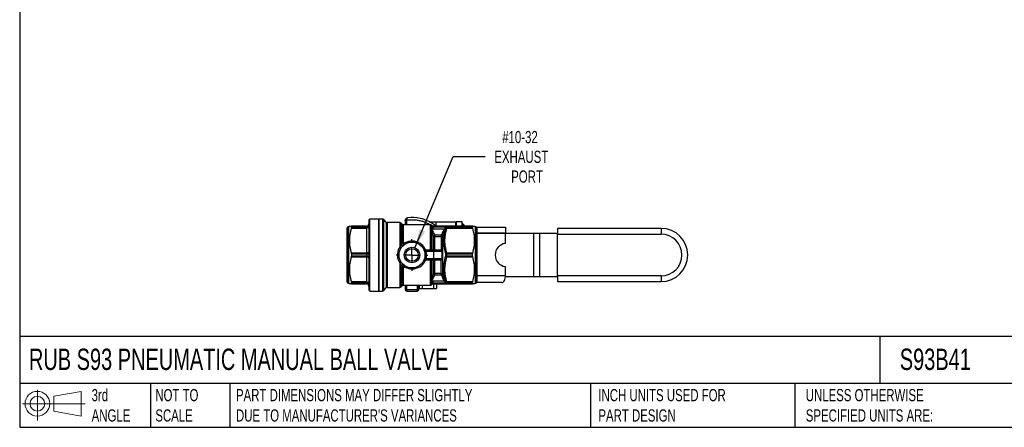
# Model space of a CAD drawing. Header units: inches. Extents: x 0.5 to 21.5, y 0.5 to 16.5.
# Tile 1 of 14: x 0.5 to 14, y 0.5 to 6.1. Entities that reach past the tile are written whole.
import ezdxf

# ---------------------------------------------------------------- set-up
doc = ezdxf.new("R2010")
doc.units = ezdxf.units.IN
doc.header["$LTSCALE"] = 2
doc.header["$MEASUREMENT"] = 0
doc.linetypes.add('SLD-Center', pattern=[0.75, 0.6, -0.05, 0.05, -0.05])
doc.linetypes.add('SLD-Solid', pattern=[0])
doc.layers.add('CENTER', color=40, linetype='SLD-Center')
doc.layers.add('SLD-DEFPOINTS', color=7, linetype='Continuous')
doc.layers.add('DIMENSIONS', color=140, linetype='SLD-Solid', lineweight=25)
doc.layers.add('TEXT', color=140, linetype='SLD-Solid', lineweight=25)
doc.styles.add('SLDTEXTSTYLE0', font='TXT', dxfattribs={"width": 0.7})
doc.dimstyles.new('SLDDIMSTYLE3', dxfattribs={"dimtxt": 0.169922, "dimasz": 0.26, "dimexe": 0, "dimexo": 0.0625, "dimgap": 0.04248, "dimtad": 0, "dimtih": 1, "dimtoh": 1, "dimrnd": 1e-09, "dimzin": 12, "dimdsep": 46, "dimtxsty": 'SLDTEXTSTYLE0', "dimsah": 1, "dimcen": 0, "dimadec": 0, "dimazin": 3, "dimtfac": 1, "dimtofl": 0, "dimtmove": 0, "dimatfit": 3, "dimfxl": 0, "dimfrac": 2, "dimtolj": 1, "dimtzin": 12, "dimarcsym": 0})

# ---------------------------------------------------------------- blocks, each defined once
blk = doc.blocks.new('Block11')
at = {"color": 7, "linetype": 'SLD-Solid', "lineweight": 18}
for p, q in [((0.204, 0.418), (0.204, 0)), ((0.431, 0.328), (0.801, 0.396)), ((0.431, 0.126), (0.431, 0.328)), ((0.801, 0.396), (0.801, 0.058)), ((0, 0.227), (0.856, 0.227)), ((0.431, 0.126), (0.801, 0.058))]:
    blk.add_line(p, q, dxfattribs=at)
for radius in [0.169, 0.101]:
    blk.add_circle((0.204, 0.227), radius, dxfattribs=at)
blk = doc.blocks.new('Block12')
at = {"layer": 'SLD-DEFPOINTS'}
blk.add_blockref('Block11', (0, 0), dxfattribs=at)
blk = doc.blocks.new('_D_8')
at = {"layer": 'DIMENSIONS'}
for p, q in [((5.906, 2.95), (6.429, 4.2)), ((6.429, 4.2), (6.866, 4.2))]:
    blk.add_line(p, q, dxfattribs=at)
blk.add_solid([(5.906, 2.95), (6.043, 3.175), (5.969, 3.206)], dxfattribs=at)
at = {"layer": 'DIMENSIONS', "char_height": 0.1667, "attachment_point": 1, "style": 'SLDTEXTSTYLE0'}
for s, insert in [('#10-32', (7.099, 4.549)), ('EXHAUST', (6.991, 4.279)), ('PORT', (7.222, 4.009))]:
    blk.add_mtext(s, dxfattribs=dict(at, insert=insert))
blk = doc.blocks.new('SW_CENTERMARKSYMBOL_1')
at = {"layer": 'CENTER', "color": 0}
for p, q in [((0, 0.2), (0, 0.218)), ((-0.2, 0), (-0.218, 0)), ((0, 0), (-0.1, 0)), ((0, 0), (0, 0.1)), ((0, 0), (0, -0.1)), ((0, 0), (0.1, 0)), ((0.2, 0), (0.218, 0)), ((0, -0.2), (0, -0.218))]:
    blk.add_line(p, q, dxfattribs=at)

msp = doc.modelspace()

# ---------------------------------------------------------------- linework, layer by layer
for p, q in [((5.003, 3.238), (4.991, 3.238)), ((4.991, 2.47), (4.991, 3.238)), ((5.009, 3.248), (5.003, 3.238)), ((5.003, 2.47), (5.003, 3.238)), ((5.243, 3.248), (5.036, 3.248)), ((5.037, 3.245), (5.037, 3.229)), ((5.037, 3.245), (5.243, 3.245)), ((5.243, 3.248), (5.243, 3.245)), ((5.243, 3.245), (5.243, 3.229)), ((5.275, 3.33), (5.275, 2.854)), ((5.412, 3.346), (5.29, 3.346)), ((5.29, 2.854), (5.29, 3.346)), ((5.462, 3.346), (5.412, 3.346)), ((5.412, 3.346), (5.412, 2.854)), ((5.412, 2.362), (5.412, 3.346)), ((5.462, 3.346), (5.462, 2.362)), ((5.514, 3.304), (5.478, 3.339)), ((5.478, 2.369), (5.478, 3.339)), ((5.514, 3.304), (5.514, 2.404)), ((5.698, 3.297), (5.53, 3.297)), ((5.53, 2.411), (5.53, 3.297)), ((5.698, 3.297), (5.698, 2.959)), ((5.73, 3.274), (5.715, 3.29)), ((5.715, 2.998), (5.715, 3.29)), ((5.73, 3.274), (5.73, 3.01)), ((6.115, 3.267), (5.747, 3.267)), ((5.747, 3.008), (5.747, 3.267)), ((5.771, 3.323), (5.771, 3.267)), ((5.793, 3.267), (5.793, 3.329)), ((6.101, 3.307), (6.191, 3.307)), ((6.115, 3.267), (6.115, 2.922)), ((6.117, 3.246), (6.117, 3.184)), ((6.138, 3.251), (6.136, 3.256)), ((6.136, 3.252), (6.136, 3.256)), ((6.153, 3.245), (6.153, 3.248)), ((6.695, 3.248), (6.153, 3.248)), ((6.153, 3.234), (6.153, 3.245)), ((6.153, 3.245), (6.693, 3.245)), ((6.322, 3.234), (6.153, 3.234)), ((6.153, 3.213), (6.153, 3.234)), ((6.19, 3.248), (6.186, 3.253)), ((6.191, 3.307), (6.191, 3.248)), ((6.191, 3.307), (6.466, 3.307)), ((6.466, 3.248), (6.466, 3.307)), ((6.545, 3.306), (6.467, 3.306)), ((6.467, 3.306), (6.467, 3.248)), ((6.545, 3.306), (6.545, 3.248)), ((6.549, 3.306), (6.545, 3.306)), ((6.59, 3.248), (6.555, 3.284)), ((6.555, 3.284), (6.555, 3.248)), ((6.693, 3.23), (6.693, 3.245)), ((6.727, 3.238), (6.721, 3.248)), ((6.739, 3.238), (6.727, 3.238)), ((6.727, 3.238), (6.727, 2.854)), ((6.739, 3.238), (6.739, 2.854)), ((6.749, 3.233), (7.143, 3.233)), ((7.143, 3.233), (7.143, 3.154)), ((4.979, 2.482), (4.979, 3.226)), ((5.036, 3.222), (5.243, 3.222)), ((5.243, 3.229), (5.037, 3.229)), ((5.243, 3.229), (5.243, 3.222)), ((5.243, 3.222), (5.243, 2.879)), ((6.13, 3.227), (6.13, 3.217)), ((6.136, 2.92), (6.136, 3.164)), ((6.153, 3.213), (6.309, 3.213)), ((6.156, 3.117), (6.156, 2.92)), ((6.177, 3.125), (6.177, 3.108)), ((6.265, 3.125), (6.177, 3.125)), ((6.177, 2.919), (6.177, 3.108)), ((6.177, 3.108), (6.265, 3.108)), ((6.265, 3.108), (6.265, 3.125)), ((6.265, 3.108), (6.265, 2.919)), ((6.285, 2.591), (6.285, 3.117)), ((6.334, 3.23), (6.693, 3.23)), ((6.343, 3.222), (6.695, 3.222)), ((6.751, 3.226), (6.751, 2.854)), ((6.751, 3.154), (7.143, 3.154)), ((7.143, 3.152), (6.751, 3.152)), ((7.143, 3.011), (7.143, 3.152)), ((7.529, 3.149), (7.143, 3.149)), ((7.529, 2.559), (7.529, 3.149)), ((7.607, 3.149), (7.529, 3.149)), ((7.607, 3.149), (7.607, 2.559)), ((7.856, 3.149), (7.607, 3.149)), ((9.272, 3.218), (7.856, 3.218)), ((7.856, 3.218), (7.856, 3.139)), ((7.856, 3.139), (9.272, 3.139)), ((7.856, 2.569), (7.856, 3.139)), ((9.272, 3.218), (9.272, 3.139)), ((5.243, 2.879), (5.036, 2.879)), ((5.036, 2.829), (5.243, 2.829)), ((5.037, 2.87), (5.037, 2.838)), ((5.037, 2.87), (5.243, 2.87)), ((5.243, 2.838), (5.037, 2.838)), ((5.243, 2.879), (5.243, 2.87)), ((5.243, 2.87), (5.243, 2.838)), ((5.243, 2.838), (5.243, 2.829)), ((5.243, 2.829), (5.243, 2.486)), ((5.275, 2.854), (5.275, 2.378)), ((5.29, 2.362), (5.29, 2.854)), ((5.412, 2.854), (5.412, 2.362)), ((6.157, 2.913), (6.048, 2.913)), ((6.115, 2.92), (6.054, 2.92)), ((6.058, 2.906), (6.157, 2.906)), ((6.157, 2.913), (6.157, 2.906)), ((6.258, 2.913), (6.157, 2.913)), ((6.161, 2.906), (6.271, 2.906)), ((6.258, 2.919), (6.177, 2.919)), ((6.343, 2.869), (6.343, 2.88)), ((6.695, 2.88), (6.343, 2.88)), ((6.343, 2.869), (6.693, 2.869)), ((6.693, 2.839), (6.343, 2.839)), ((6.343, 2.839), (6.343, 2.828)), ((6.343, 2.828), (6.695, 2.828)), ((6.693, 2.839), (6.693, 2.869)), ((6.727, 2.854), (6.727, 2.47)), ((6.739, 2.854), (6.739, 2.47)), ((6.751, 2.854), (6.751, 2.482)), ((5.698, 2.749), (5.698, 2.411)), ((5.715, 2.418), (5.715, 2.71)), ((5.73, 2.698), (5.73, 2.434)), ((5.747, 2.441), (5.747, 2.7)), ((6.048, 2.795), (6.157, 2.795)), ((6.054, 2.788), (6.115, 2.788)), ((6.157, 2.802), (6.058, 2.802)), ((6.115, 2.786), (6.115, 2.441)), ((6.136, 2.544), (6.136, 2.788)), ((6.156, 2.788), (6.156, 2.591)), ((6.157, 2.802), (6.157, 2.795)), ((6.157, 2.795), (6.258, 2.795)), ((6.271, 2.802), (6.161, 2.802)), ((6.177, 2.6), (6.177, 2.789)), ((6.177, 2.789), (6.258, 2.789)), ((6.265, 2.6), (6.265, 2.789)), ((7.143, 2.575), (7.143, 2.696)), ((6.265, 2.6), (6.177, 2.6)), ((6.177, 2.6), (6.177, 2.583)), ((6.177, 2.583), (6.265, 2.583)), ((6.265, 2.583), (6.265, 2.6)), ((6.751, 2.575), (7.143, 2.575)), ((7.142, 2.559), (7.529, 2.559)), ((7.529, 2.559), (7.607, 2.559)), ((7.607, 2.559), (7.856, 2.559)), ((9.272, 2.569), (7.856, 2.569)), ((7.856, 2.569), (7.856, 2.49)), ((9.272, 2.569), (9.272, 2.49)), ((4.991, 2.47), (5.003, 2.47)), ((5.003, 2.47), (5.009, 2.46)), ((5.243, 2.486), (5.036, 2.486)), ((5.036, 2.46), (5.243, 2.46)), ((5.037, 2.479), (5.037, 2.463)), ((5.037, 2.479), (5.243, 2.479)), ((5.243, 2.463), (5.037, 2.463)), ((5.243, 2.486), (5.243, 2.479)), ((5.243, 2.479), (5.243, 2.463)), ((5.243, 2.463), (5.243, 2.46)), ((5.715, 2.418), (5.73, 2.434)), ((5.747, 2.441), (6.115, 2.441)), ((5.771, 2.441), (5.771, 2.385)), ((5.794, 2.379), (5.794, 2.441)), ((5.936, 2.441), (5.936, 2.379)), ((5.96, 2.385), (5.96, 2.441)), ((5.964, 2.441), (5.964, 2.397)), ((6.003, 2.441), (6.003, 2.397)), ((6.117, 2.524), (6.117, 2.462)), ((6.13, 2.491), (6.13, 2.481)), ((6.136, 2.452), (6.138, 2.457)), ((6.136, 2.452), (6.136, 2.456)), ((6.309, 2.495), (6.153, 2.495)), ((6.153, 2.474), (6.153, 2.495)), ((6.153, 2.474), (6.322, 2.474)), ((6.153, 2.463), (6.153, 2.474)), ((6.693, 2.463), (6.153, 2.463)), ((6.153, 2.46), (6.153, 2.463)), ((6.153, 2.46), (6.695, 2.46)), ((6.16, 2.46), (6.16, 2.397)), ((6.2, 2.46), (6.2, 2.431)), ((6.2, 2.46), (6.2, 2.397)), ((6.334, 2.478), (6.693, 2.478)), ((6.695, 2.486), (6.343, 2.486)), ((6.693, 2.463), (6.693, 2.478)), ((6.721, 2.46), (6.727, 2.47)), ((6.727, 2.47), (6.739, 2.47)), ((7.093, 2.477), (6.75, 2.477)), ((7.856, 2.49), (9.272, 2.49)), ((5.29, 2.362), (5.412, 2.362)), ((5.412, 2.362), (5.462, 2.362)), ((5.478, 2.369), (5.514, 2.404)), ((5.53, 2.411), (5.698, 2.411)), ((5.936, 2.379), (5.794, 2.379)), ((5.794, 2.379), (5.794, 2.362)), ((5.794, 2.362), (5.936, 2.362)), ((5.936, 2.362), (5.936, 2.379)), ((5.96, 2.397), (5.964, 2.397)), ((5.964, 2.397), (6.003, 2.397)), ((6.003, 2.397), (6.16, 2.397)), ((6.16, 2.397), (6.2, 2.397))]:
    msp.add_line(p, q)
at = {"flags": 128}
for points in [[(5.275, 3.238), (5.274, 3.235), (5.272, 3.232), (5.269, 3.229), (5.265, 3.227), (5.261, 3.225), (5.255, 3.224), (5.249, 3.223), (5.243, 3.222)], [(5.275, 2.895), (5.274, 2.892), (5.272, 2.889), (5.269, 2.886), (5.265, 2.884), (5.261, 2.882), (5.255, 2.88), (5.249, 2.88), (5.243, 2.879)], [(5.275, 2.813), (5.274, 2.816), (5.272, 2.819), (5.269, 2.822), (5.265, 2.824), (5.261, 2.826), (5.255, 2.827), (5.249, 2.828), (5.243, 2.829)], [(6.157, 2.913), (6.158, 2.913), (6.158, 2.913), (6.159, 2.912), (6.16, 2.911), (6.161, 2.91), (6.161, 2.909), (6.161, 2.907), (6.161, 2.906)], [(6.157, 2.795), (6.158, 2.795), (6.158, 2.795), (6.159, 2.796), (6.16, 2.797), (6.161, 2.798), (6.161, 2.799), (6.161, 2.8), (6.161, 2.802)], [(7.093, 2.477), (7.103, 2.478), (7.112, 2.484), (7.121, 2.493), (7.128, 2.505), (7.134, 2.52), (7.139, 2.537), (7.142, 2.556), (7.143, 2.575)], [(5.243, 2.486), (5.249, 2.485), (5.255, 2.484), (5.261, 2.483), (5.265, 2.481), (5.269, 2.479), (5.272, 2.476), (5.274, 2.473), (5.275, 2.47)]]:
    msp.add_lwpolyline(points, dxfattribs=at)
for radius in [0.177, 0.105, 0.0848]:
    msp.add_circle((5.865, 2.854), radius)
for centre, radius, start, end in [((4.991, 3.226), 0.0118, 90, 180), ((5.243, 3.279), 0.0315, 270, 0), ((5.245, 3.275), 0.0298, 266.686, 356.2494), ((5.245, 3.259), 0.0294, 265.6626, 354.8782), ((5.29, 3.33), 0.0157, 90, 180), ((5.462, 3.322), 0.0236, 45, 90), ((5.53, 3.321), 0.0236, 225, 270), ((5.698, 3.273), 0.0236, 45, 90), ((5.747, 3.291), 0.0236, 225, 270), ((6.115, 3.244), 0.0236, 30, 90), ((6.152, 3.222), 0.0229, 87.4418, 166.2269), ((6.152, 3.211), 0.0228, 86.9168, 165.1558), ((6.739, 3.226), 0.0118, 0, 90), ((6.176, 3.135), 0.0263, 222.625, 272.3507), ((6.266, 3.135), 0.0263, 267.6493, 317.375), ((7.06, 3.148), 0.00628, 92.818, 131.5973), ((9.272, 2.854), 0.364, 270, 90), ((9.272, 2.854), 0.285, 270, 90), ((5.746, 3.057), 0.0499, 251.4942, 271.0113), ((7.161, 2.854), 0.159, 96.6254, 263.3746), ((5.251, 3.086), 0.216, 267.918, 276.2683), ((5.251, 2.621), 0.216, 83.7317, 92.082), ((5.746, 2.651), 0.0499, 88.9887, 108.5058), ((6.176, 2.573), 0.0263, 87.6493, 137.375), ((6.266, 2.573), 0.0263, 42.625, 92.3507), ((4.991, 2.482), 0.0118, 180, 270), ((5.245, 2.449), 0.0294, 5.1218, 94.3374), ((5.245, 2.433), 0.0298, 3.7506, 93.314), ((5.243, 2.429), 0.0315, 0, 90), ((5.747, 2.417), 0.0236, 90, 135), ((6.115, 2.464), 0.0236, 270, 330), ((6.152, 2.497), 0.0228, 194.8442, 273.0832), ((6.152, 2.486), 0.0229, 193.7731, 272.5582), ((6.739, 2.482), 0.0118, 270, 0), ((5.29, 2.378), 0.0157, 180, 270), ((5.462, 2.385), 0.0236, 270, 315), ((5.53, 2.387), 0.0236, 90, 135), ((5.698, 2.435), 0.0236, 270, 315), ((5.789, 2.407), 0.028, 229.6093, 281.3691), ((5.794, 2.385), 0.0236, 180, 270), ((5.942, 2.407), 0.028, 258.6309, 310.3907), ((5.936, 2.385), 0.0236, 270, 0)]:
    msp.add_arc(centre, radius, start, end)
for points, knots in [([(6.186, 3.253), (6.125, 3.302), (6, 3.362), (5.862, 3.369), (5.805, 3.362)], [-1.0945953, -1.0945953, -1.0945953, -1.0945953, -0.549799, -0.1478774, -0.1478774, -0.1478774, -0.1478774]), ([(5.009, 3.248), (5.009, 3.248), (5.008, 3.248), (5.013, 3.248), (5.021, 3.248), (5.031, 3.248), (5.036, 3.248)], [0, 0, 0, 0, 0.111924, 0.389887, 0.682069, 1, 1, 1, 1]), ([(5.805, 3.362), (5.805, 3.362), (5.805, 3.362), (5.796, 3.361), (5.784, 3.355), (5.774, 3.34), (5.772, 3.332), (5.771, 3.328)], [-0.00034638, -0.00034638, -0.00034638, -0.00034638, 0, 0, 0.03937696, 0.05250262, 0.06562827, 0.06562827, 0.06562827, 0.06562827]), ([(5.794, 3.331), (5.793, 3.335), (5.794, 3.343), (5.797, 3.357), (5.802, 3.362), (5.805, 3.362), (5.805, 3.362), (5.805, 3.362)], [-0.00034638, -0.00034638, -0.00034638, -0.00034638, 0.01277927, 0.02590493, 0.06528189, 0.06528189, 0.06562827, 0.06562827, 0.06562827, 0.06562827]), ([(5.794, 3.331), (5.811, 3.333), (5.845, 3.337), (5.897, 3.336), (5.949, 3.33), (6, 3.319), (6.049, 3.302), (6.088, 3.284), (6.109, 3.271), (6.116, 3.267)], [0, 0, 0, 0, 0.154331, 0.309183, 0.464283, 0.619419, 0.774556, 0.929671, 1, 1, 1, 1]), ([(6.122, 3.248), (6.12, 3.248), (6.118, 3.248), (6.117, 3.246), (6.117, 3.246), (6.117, 3.246)], [-0.02768405, -0.02768405, -0.02768405, -0.02768405, 0, 0, 0.00026472, 0.00026472, 0.00026472, 0.00026472]), ([(6.117, 3.246), (6.117, 3.246), (6.117, 3.246), (6.12, 3.247), (6.122, 3.248), (6.124, 3.248)], [-0.02768405, -0.02768405, -0.02768405, -0.02768405, -0.02741932, -0.02741932, 0.00026472, 0.00026472, 0.00026472, 0.00026472]), ([(6.117, 3.246), (6.118, 3.247), (6.12, 3.246), (6.123, 3.245), (6.128, 3.239), (6.13, 3.232), (6.13, 3.227)], [0.0303791, 0.0303791, 0.0303791, 0.0303791, 0.0549602, 0.0631539, 0.1287035, 0.2598026, 0.2598026, 0.2598026, 0.2598026]), ([(6.136, 3.252), (6.135, 3.251), (6.134, 3.251), (6.13, 3.249), (6.125, 3.249), (6.122, 3.248)], [0, 0, 0, 0, 0.0765836, 0.1276393, 0.1786951, 0.1786951, 0.1786951, 0.1786951]), ([(6.122, 3.248), (6.122, 3.248), (6.123, 3.248), (6.124, 3.248), (6.124, 3.248)], [0, 0, 0, 0, 0.428571, 1, 1, 1, 1]), ([(6.153, 3.248), (6.152, 3.248), (6.149, 3.248), (6.143, 3.248), (6.14, 3.248), (6.139, 3.248), (6.136, 3.248), (6.133, 3.248), (6.129, 3.248), (6.127, 3.248), (6.125, 3.248), (6.124, 3.248)], [0, 0, 0, 0, 0.5, 0.625, 0.625, 0.75, 0.75, 0.875, 0.9375, 0.9375, 1, 1, 1, 1]), ([(6.135, 3.256), (6.137, 3.255), (6.141, 3.252), (6.145, 3.249), (6.147, 3.248)], [0, 0, 0, 0, 0.4130116, 1, 1, 1, 1]), ([(6.136, 3.252), (6.137, 3.25), (6.139, 3.248), (6.141, 3.248), (6.143, 3.248)], [0, 0, 0, 0, 0.571429, 1, 1, 1, 1]), ([(6.145, 3.248), (6.144, 3.248), (6.143, 3.248), (6.141, 3.249), (6.139, 3.25), (6.138, 3.251), (6.138, 3.252)], [0, 0, 0, 0, 0.250093, 0.50002, 0.750005, 1, 1, 1, 1]), ([(6.186, 3.253), (6.187, 3.252), (6.188, 3.251), (6.188, 3.249), (6.188, 3.248)], [0, 0, 0, 0, 0.594835, 1, 1, 1, 1]), ([(6.322, 3.234), (6.323, 3.233), (6.325, 3.232), (6.327, 3.23), (6.328, 3.228), (6.327, 3.225), (6.324, 3.222), (6.32, 3.219), (6.314, 3.216), (6.311, 3.214), (6.309, 3.213)], [-0.1404674, -0.1404674, -0.1404674, -0.1404674, -0.1204006, -0.1103673, -0.0953172, -0.0802671, -0.0602003, -0.0401335, -0.0200668, 0, 0, 0, 0]), ([(6.322, 3.234), (6.324, 3.233), (6.326, 3.233), (6.329, 3.232), (6.332, 3.231), (6.334, 3.23), (6.334, 3.23)], [0, 0, 0, 0, 0.301109, 0.530184, 0.778984, 1, 1, 1, 1]), ([(6.555, 3.284), (6.554, 3.287), (6.553, 3.291), (6.551, 3.298), (6.55, 3.302), (6.549, 3.306)], [0, 0, 0, 0, 0.03013287, 0.03013287, 0.06026573, 0.06026573, 0.06026573, 0.06026573]), ([(6.695, 3.248), (6.695, 3.248), (6.694, 3.248), (6.694, 3.247), (6.693, 3.247), (6.693, 3.246), (6.693, 3.245), (6.693, 3.245)], [0, 0, 0, 0, 0.225476, 0.448802, 0.67292, 0.837836, 1, 1, 1, 1]), ([(6.695, 3.248), (6.701, 3.248), (6.712, 3.248), (6.721, 3.248), (6.721, 3.248), (6.721, 3.248)], [0, 0, 0, 0, 0.3993944, 0.7626276, 1, 1, 1, 1]), ([(5.036, 3.222), (5.026, 3.19), (5.02, 3.161), (5.011, 3.105), (5.009, 3.078), (5.009, 3.024), (5.011, 2.997), (5.02, 2.941), (5.026, 2.911), (5.036, 2.879)], [0, 0, 0, 0, 0.25, 0.25, 0.5, 0.5, 0.75, 0.75, 1, 1, 1, 1]), ([(6.127, 3.205), (6.126, 3.204), (6.125, 3.202), (6.124, 3.199), (6.122, 3.197), (6.121, 3.194), (6.119, 3.191), (6.118, 3.188), (6.118, 3.186), (6.118, 3.185), (6.117, 3.184), (6.117, 3.184), (6.117, 3.184), (6.117, 3.184), (6.117, 3.184)], [-0.1124553, -0.1124553, -0.1124553, -0.1124553, -0.0964203, -0.0803853, -0.0643503, -0.0483153, -0.0322802, -0.0162452, -0.0082277, -0.0042189, -0.0022146, -0.0002102, -0.0002102, 0, 0, 0, 0]), ([(6.117, 3.184), (6.118, 3.184), (6.118, 3.184), (6.119, 3.184), (6.12, 3.184), (6.122, 3.184), (6.124, 3.183), (6.127, 3.183), (6.13, 3.183), (6.133, 3.184), (6.136, 3.185), (6.139, 3.187), (6.142, 3.188), (6.143, 3.19), (6.144, 3.191)], [-0.1124553, -0.1124553, -0.1124553, -0.1124553, -0.1122451, -0.1122451, -0.1102408, -0.1082364, -0.1042276, -0.0962101, -0.0801751, -0.0641401, -0.0481051, -0.03207, -0.016035, 0, 0, 0, 0]), ([(6.117, 3.184), (6.122, 3.183), (6.126, 3.18), (6.13, 3.176), (6.13, 3.175)], [0.07478361, 0.07478361, 0.07478361, 0.07478361, 0.13725588, 0.14932112, 0.14932112, 0.14932112, 0.14932112]), ([(6.31, 3.173), (6.299, 3.124), (6.287, 3.021), (6.308, 2.919), (6.323, 2.869)], [0.7246872, 0.7246872, 0.7246872, 0.7246872, 1.1586575, 1.6006283, 1.6006283, 1.6006283, 1.6006283]), ([(6.343, 2.88), (6.335, 2.908), (6.327, 2.936), (6.317, 2.993), (6.315, 3.022), (6.315, 3.108), (6.326, 3.166), (6.343, 3.222)], [0, 0, 0, 0, 0.25, 0.25, 0.5, 0.5, 1, 1, 1, 1]), ([(6.323, 3.201), (6.324, 3.203), (6.327, 3.207), (6.33, 3.212), (6.333, 3.218), (6.335, 3.224), (6.336, 3.227), (6.336, 3.229)], [-0.09133565, -0.09133565, -0.09133565, -0.09133565, -0.07126888, -0.05120211, -0.03113533, -0.01106856, 0, 0, 0, 0]), ([(6.334, 3.23), (6.335, 3.23), (6.335, 3.229), (6.336, 3.229), (6.336, 3.229)], [0, 0, 0, 0, 0.507576, 1, 1, 1, 1]), ([(6.693, 3.23), (6.693, 3.229), (6.693, 3.228), (6.694, 3.226), (6.694, 3.224), (6.695, 3.222), (6.695, 3.222)], [0, 0, 0, 0, 0.249002, 0.49583, 0.744763, 1, 1, 1, 1]), ([(6.695, 2.88), (6.704, 2.912), (6.711, 2.941), (6.72, 2.997), (6.722, 3.024), (6.722, 3.078), (6.72, 3.105), (6.711, 3.161), (6.704, 3.19), (6.695, 3.222)], [0, 0, 0, 0, 0.25, 0.25, 0.5, 0.5, 0.75, 0.75, 1, 1, 1, 1]), ([(5.715, 2.998), (5.717, 2.995), (5.722, 2.988), (5.735, 2.981), (5.744, 2.983), (5.747, 2.986)], [0, 0, 0, 0, 0.285714, 0.571429, 1, 1, 1, 1]), ([(5.761, 2.997), (5.757, 2.995), (5.749, 2.993), (5.737, 3), (5.732, 3.007), (5.73, 3.01)], [0, 0, 0, 0, 0.428571, 0.714286, 1, 1, 1, 1]), ([(6.054, 2.92), (6.041, 2.951), (6, 3.006), (5.901, 3.05), (5.808, 3.042), (5.761, 3.017), (5.747, 3.008)], [3.2313085, 3.2313085, 3.2313085, 3.2313085, 3.5029802, 3.7746518, 4.0463235, 4.1821594, 4.1821594, 4.1821594, 4.1821594]), ([(5.036, 2.829), (5.026, 2.797), (5.02, 2.767), (5.011, 2.711), (5.009, 2.684), (5.009, 2.63), (5.011, 2.603), (5.02, 2.547), (5.026, 2.518), (5.036, 2.486)], [0, 0, 0, 0, 0.25, 0.25, 0.5, 0.5, 0.75, 0.75, 1, 1, 1, 1]), ([(5.698, 2.959), (5.673, 2.925), (5.652, 2.847), (5.68, 2.775), (5.698, 2.749)], [0, 0, 0, 0, 0.3428087, 0.5999151, 0.5999151, 0.5999151, 0.5999151]), ([(5.698, 2.959), (5.701, 2.958), (5.706, 2.955), (5.714, 2.951), (5.717, 2.951), (5.718, 2.952)], [0, 0, 0, 0, 0.285714, 0.571429, 1, 1, 1, 1]), ([(6.027, 2.927), (6.028, 2.923), (6.032, 2.919), (6.039, 2.914), (6.044, 2.913), (6.048, 2.913)], [0, 0, 0, 0, 0.5, 0.5, 1, 1, 1, 1]), ([(6.046, 2.919), (6.036, 2.918), (6.029, 2.922), (6.027, 2.927), (6.027, 2.927), (6.027, 2.927)], [-0.05562829, -0.05562829, -0.05562829, -0.05562829, -0.00035285, -0.00035285, 0, 0, 0, 0]), ([(6.058, 2.906), (6.056, 2.908), (6.051, 2.912), (6.048, 2.913), (6.048, 2.913)], [0, 0, 0, 0, 0.0679721, 0.1189512, 0.1189512, 0.1189512, 0.1189512]), ([(6.054, 2.913), (6.054, 2.913), (6.054, 2.914), (6.054, 2.918), (6.054, 2.92)], [0, 0, 0, 0, 0.428571, 1, 1, 1, 1]), ([(6.115, 2.922), (6.119, 2.922), (6.124, 2.922), (6.131, 2.921), (6.134, 2.921), (6.136, 2.92)], [0, 0, 0, 0, 0.5, 0.5, 1, 1, 1, 1]), ([(6.115, 2.92), (6.116, 2.919), (6.116, 2.918), (6.118, 2.916), (6.123, 2.914), (6.127, 2.914), (6.13, 2.914)], [0, 0, 0, 0, 0.089519, 0.201282, 0.502642, 1, 1, 1, 1]), ([(6.115, 2.92), (6.12, 2.92), (6.128, 2.92), (6.134, 2.92), (6.136, 2.92)], [0, 0, 0, 0, 0.571429, 1, 1, 1, 1]), ([(6.134, 2.914), (6.134, 2.914), (6.135, 2.914), (6.135, 2.916), (6.136, 2.918), (6.136, 2.919), (6.136, 2.92)], [0, 0, 0, 0, 0.506811, 0.79012, 0.904542, 1, 1, 1, 1]), ([(6.163, 2.913), (6.162, 2.913), (6.158, 2.914), (6.156, 2.918), (6.156, 2.92)], [0, 0, 0, 0, 0.428571, 1, 1, 1, 1]), ([(6.177, 2.919), (6.173, 2.919), (6.165, 2.92), (6.159, 2.92), (6.156, 2.92)], [0, 0, 0, 0, 0.01794735, 0.04187714, 0.04187714, 0.04187714, 0.04187714]), ([(6.157, 2.906), (6.157, 2.906), (6.158, 2.906), (6.16, 2.906), (6.161, 2.906), (6.161, 2.906)], [0, 0, 0, 0, 0.333409, 0.666591, 1, 1, 1, 1]), ([(6.177, 2.913), (6.177, 2.913), (6.177, 2.915), (6.177, 2.918), (6.177, 2.919)], [0, 0, 0, 0, 0.571429, 1, 1, 1, 1]), ([(6.258, 2.913), (6.258, 2.913), (6.258, 2.914), (6.258, 2.916), (6.258, 2.918), (6.258, 2.919)], [0, 0, 0, 0, 0.5, 0.5, 1, 1, 1, 1]), ([(6.265, 2.919), (6.265, 2.918), (6.264, 2.915), (6.264, 2.913), (6.264, 2.913)], [0, 0, 0, 0, 0.428571, 1, 1, 1, 1]), ([(6.264, 2.913), (6.265, 2.913), (6.268, 2.912), (6.271, 2.91), (6.271, 2.908), (6.271, 2.906)], [0.3096902, 0.3096902, 0.3096902, 0.3096902, 0.32422302, 0.33875584, 0.36055508, 0.36055508, 0.36055508, 0.36055508]), ([(6.281, 2.906), (6.281, 2.909), (6.28, 2.913), (6.273, 2.918), (6.268, 2.919), (6.265, 2.919)], [0.3096902, 0.3096902, 0.3096902, 0.3096902, 0.33148943, 0.34602226, 0.36055508, 0.36055508, 0.36055508, 0.36055508]), ([(6.271, 2.906), (6.273, 2.906), (6.276, 2.906), (6.28, 2.906), (6.281, 2.906)], [0, 0, 0, 0, 0.571429, 1, 1, 1, 1]), ([(6.323, 2.839), (6.303, 2.773), (6.286, 2.669), (6.302, 2.567), (6.31, 2.535)], [0.2140305, 0.2140305, 0.2140305, 0.2140305, 0.8033322, 1.0900246, 1.0900246, 1.0900246, 1.0900246]), ([(6.343, 2.486), (6.335, 2.514), (6.327, 2.543), (6.317, 2.6), (6.315, 2.628), (6.315, 2.715), (6.326, 2.772), (6.343, 2.828)], [0, 0, 0, 0, 0.25, 0.25, 0.5, 0.5, 1, 1, 1, 1]), ([(6.343, 2.88), (6.342, 2.88), (6.34, 2.879), (6.337, 2.878), (6.334, 2.877), (6.331, 2.875), (6.326, 2.872), (6.324, 2.87), (6.323, 2.869)], [0, 0, 0, 0, 0.115735, 0.237286, 0.365424, 0.50066, 0.712305, 1, 1, 1, 1]), ([(6.323, 2.869), (6.323, 2.869), (6.324, 2.869), (6.326, 2.869), (6.329, 2.869), (6.331, 2.869), (6.333, 2.869), (6.336, 2.869), (6.338, 2.869), (6.341, 2.869), (6.342, 2.869), (6.343, 2.869)], [0, 0, 0, 0, 0.121257, 0.239973, 0.356151, 0.46979, 0.580894, 0.689464, 0.795504, 0.899015, 1, 1, 1, 1]), ([(6.343, 2.839), (6.342, 2.839), (6.34, 2.839), (6.338, 2.839), (6.335, 2.839), (6.332, 2.839), (6.329, 2.839), (6.327, 2.839), (6.325, 2.839), (6.323, 2.839), (6.323, 2.839)], [0, 0, 0, 0, 0.113789, 0.230774, 0.35096, 0.474349, 0.600944, 0.73075, 0.863768, 1, 1, 1, 1]), ([(6.323, 2.839), (6.323, 2.839), (6.324, 2.838), (6.326, 2.836), (6.327, 2.835), (6.328, 2.834), (6.33, 2.833), (6.332, 2.832), (6.335, 2.83), (6.339, 2.829), (6.342, 2.828), (6.343, 2.828)], [0, 0, 0, 0, 0.104598, 0.200767, 0.288394, 0.367466, 0.438049, 0.500266, 0.678611, 0.844686, 1, 1, 1, 1]), ([(6.695, 2.88), (6.695, 2.879), (6.694, 2.878), (6.694, 2.875), (6.693, 2.873), (6.693, 2.871), (6.693, 2.87), (6.693, 2.869)], [0, 0, 0, 0, 0.225476, 0.448802, 0.67292, 0.837836, 1, 1, 1, 1]), ([(6.693, 2.839), (6.693, 2.838), (6.693, 2.836), (6.694, 2.833), (6.694, 2.83), (6.695, 2.829), (6.695, 2.828)], [0, 0, 0, 0, 0.249002, 0.49583, 0.744763, 1, 1, 1, 1]), ([(6.695, 2.486), (6.704, 2.518), (6.711, 2.547), (6.72, 2.603), (6.722, 2.63), (6.722, 2.684), (6.72, 2.711), (6.711, 2.767), (6.704, 2.796), (6.695, 2.828)], [0, 0, 0, 0, 0.25, 0.25, 0.5, 0.5, 0.75, 0.75, 1, 1, 1, 1]), ([(5.715, 2.71), (5.718, 2.715), (5.726, 2.723), (5.739, 2.726), (5.745, 2.724), (5.747, 2.722)], [0, 0, 0, 0, 0.428571, 0.714286, 1, 1, 1, 1]), ([(5.73, 2.698), (5.732, 2.701), (5.737, 2.708), (5.749, 2.714), (5.757, 2.713), (5.761, 2.711)], [0, 0, 0, 0, 0.285714, 0.571429, 1, 1, 1, 1]), ([(5.747, 2.7), (5.775, 2.681), (5.826, 2.662), (5.917, 2.665), (6, 2.701), (6.041, 2.757), (6.054, 2.788)], [2.2804575, 2.2804575, 2.2804575, 2.2804575, 2.5521292, 2.6879651, 2.9596368, 3.2313085, 3.2313085, 3.2313085, 3.2313085]), ([(6.027, 2.781), (6.027, 2.781), (6.027, 2.781), (6.029, 2.786), (6.036, 2.79), (6.046, 2.789)], [-0.00035285, -0.00035285, -0.00035285, -0.00035285, 0, 0, 0.05527544, 0.05527544, 0.05527544, 0.05527544]), ([(6.048, 2.795), (6.048, 2.795), (6.051, 2.796), (6.056, 2.8), (6.058, 2.802)], [0, 0, 0, 0, 0.0510237, 0.1190553, 0.1190553, 0.1190553, 0.1190553]), ([(6.054, 2.788), (6.054, 2.79), (6.054, 2.793), (6.054, 2.795), (6.054, 2.795)], [0, 0, 0, 0, 0.428571, 1, 1, 1, 1]), ([(6.133, 2.795), (6.133, 2.795), (6.133, 2.795), (6.125, 2.795), (6.117, 2.792), (6.115, 2.788)], [-0.1215594, -0.1215594, -0.1215594, -0.1215594, -0.120822, -0.120822, 0.0007374, 0.0007374, 0.0007374, 0.0007374]), ([(6.136, 2.788), (6.134, 2.788), (6.128, 2.788), (6.12, 2.788), (6.115, 2.788)], [0, 0, 0, 0, 0.428571, 1, 1, 1, 1]), ([(6.136, 2.788), (6.134, 2.787), (6.131, 2.787), (6.124, 2.786), (6.119, 2.786), (6.115, 2.786)], [0, 0, 0, 0, 0.5, 0.5, 1, 1, 1, 1]), ([(6.136, 2.788), (6.135, 2.792), (6.134, 2.795), (6.133, 2.795), (6.133, 2.795), (6.133, 2.795)], [-0.1215594, -0.1215594, -0.1215594, -0.1215594, 0, 0, 0.0007374, 0.0007374, 0.0007374, 0.0007374]), ([(6.163, 2.795), (6.161, 2.795), (6.158, 2.793), (6.156, 2.789), (6.156, 2.788)], [0, 0, 0, 0, 0.571429, 1, 1, 1, 1]), ([(6.156, 2.788), (6.158, 2.788), (6.164, 2.788), (6.172, 2.789), (6.177, 2.789)], [0, 0, 0, 0, 0.01794807, 0.04187882, 0.04187882, 0.04187882, 0.04187882]), ([(6.161, 2.802), (6.161, 2.802), (6.16, 2.802), (6.158, 2.802), (6.157, 2.802), (6.157, 2.802)], [0, 0, 0, 0, 0.333409, 0.666591, 1, 1, 1, 1]), ([(6.177, 2.795), (6.177, 2.795), (6.177, 2.794), (6.177, 2.792), (6.177, 2.79), (6.177, 2.789)], [0, 0, 0, 0, 0.5, 0.5, 1, 1, 1, 1]), ([(6.258, 2.789), (6.258, 2.79), (6.258, 2.792), (6.258, 2.794), (6.258, 2.795), (6.258, 2.795)], [0, 0, 0, 0, 0.5, 0.5, 1, 1, 1, 1]), ([(6.271, 2.802), (6.271, 2.801), (6.271, 2.799), (6.27, 2.797), (6.267, 2.796), (6.265, 2.795), (6.264, 2.795)], [0.25882531, 0.25882531, 0.25882531, 0.25882531, 0.27335813, 0.28789096, 0.29515737, 0.30969019, 0.30969019, 0.30969019, 0.30969019]), ([(6.264, 2.795), (6.264, 2.795), (6.264, 2.793), (6.265, 2.79), (6.265, 2.789)], [0, 0, 0, 0, 0.571429, 1, 1, 1, 1]), ([(6.265, 2.789), (6.268, 2.789), (6.272, 2.79), (6.277, 2.793), (6.28, 2.796), (6.281, 2.8), (6.281, 2.802)], [0.25882531, 0.25882531, 0.25882531, 0.25882531, 0.27335813, 0.28062455, 0.29515737, 0.30969019, 0.30969019, 0.30969019, 0.30969019]), ([(6.271, 2.802), (6.273, 2.802), (6.276, 2.802), (6.28, 2.802), (6.281, 2.802)], [0, 0, 0, 0, 0.571429, 1, 1, 1, 1]), ([(5.036, 2.46), (5.03, 2.46), (5.018, 2.46), (5.009, 2.46), (5.009, 2.46), (5.009, 2.46)], [0, 0, 0, 0, 0.399609, 0.762732, 1, 1, 1, 1]), ([(6.13, 2.533), (6.13, 2.532), (6.126, 2.528), (6.122, 2.525), (6.117, 2.524)], [0.9443467, 0.9443467, 0.9443467, 0.9443467, 0.95641194, 1.0188842, 1.0188842, 1.0188842, 1.0188842]), ([(6.144, 2.517), (6.143, 2.518), (6.142, 2.519), (6.139, 2.521), (6.137, 2.523), (6.133, 2.524), (6.131, 2.524), (6.128, 2.525), (6.126, 2.525), (6.124, 2.525), (6.122, 2.524), (6.12, 2.524), (6.119, 2.524), (6.118, 2.524), (6.118, 2.524), (6.117, 2.524)], [-0.0002102, -0.0002102, -0.0002102, -0.0002102, 0.0158248, 0.0318599, 0.0478949, 0.0639299, 0.0799649, 0.0879824, 0.0959999, 0.1040174, 0.1080262, 0.1100306, 0.112035, 0.112035, 0.1122451, 0.1122451, 0.1122451, 0.1122451]), ([(6.117, 2.524), (6.117, 2.523), (6.118, 2.522), (6.118, 2.52), (6.119, 2.519), (6.12, 2.516), (6.121, 2.514), (6.123, 2.509), (6.125, 2.506), (6.127, 2.503)], [0, 0, 0, 0, 0.125, 0.125, 0.25, 0.25, 0.5, 0.5, 1, 1, 1, 1]), ([(6.13, 2.481), (6.13, 2.476), (6.128, 2.469), (6.123, 2.463), (6.12, 2.462), (6.118, 2.461), (6.117, 2.462)], [0.0938727, 0.0938727, 0.0938727, 0.0938727, 0.2249719, 0.2905215, 0.2987152, 0.3232963, 0.3232963, 0.3232963, 0.3232963]), ([(6.117, 2.462), (6.117, 2.462), (6.117, 2.462), (6.118, 2.46), (6.12, 2.46), (6.122, 2.46)], [-0.02794877, -0.02794877, -0.02794877, -0.02794877, -0.02768405, -0.02768405, 0, 0, 0, 0]), ([(6.124, 2.46), (6.122, 2.46), (6.12, 2.461), (6.117, 2.462), (6.117, 2.462), (6.117, 2.462)], [-0.02794877, -0.02794877, -0.02794877, -0.02794877, -0.00026472, -0.00026472, 0, 0, 0, 0]), ([(6.122, 2.46), (6.125, 2.459), (6.129, 2.459), (6.134, 2.458), (6.135, 2.457), (6.136, 2.456)], [0, 0, 0, 0, 0.0510557, 0.0765836, 0.1786951, 0.1786951, 0.1786951, 0.1786951]), ([(6.124, 2.46), (6.124, 2.46), (6.123, 2.46), (6.122, 2.46), (6.122, 2.46)], [0, 0, 0, 0, 0.571429, 1, 1, 1, 1]), ([(6.124, 2.46), (6.125, 2.46), (6.127, 2.46), (6.129, 2.46), (6.133, 2.46), (6.136, 2.46), (6.139, 2.46), (6.14, 2.46), (6.143, 2.46), (6.149, 2.46), (6.152, 2.46), (6.153, 2.46)], [0, 0, 0, 0, 0.0625, 0.0625, 0.125, 0.25, 0.25, 0.375, 0.375, 0.5, 1, 1, 1, 1]), ([(6.143, 2.46), (6.141, 2.46), (6.139, 2.46), (6.137, 2.458), (6.136, 2.456)], [0, 0, 0, 0, 0.428571, 1, 1, 1, 1]), ([(6.138, 2.456), (6.138, 2.457), (6.139, 2.458), (6.141, 2.459), (6.143, 2.46), (6.144, 2.46), (6.145, 2.46)], [0, 0, 0, 0, 0.249995, 0.49998, 0.749907, 1, 1, 1, 1]), ([(6.202, 2.46), (6.202, 2.454), (6.2, 2.444), (6.2, 2.436), (6.2, 2.432)], [0, 0, 0, 0, 0.547607, 1, 1, 1, 1]), ([(6.309, 2.495), (6.311, 2.494), (6.314, 2.492), (6.32, 2.489), (6.324, 2.486), (6.327, 2.483), (6.328, 2.48), (6.327, 2.478), (6.325, 2.476), (6.323, 2.475), (6.322, 2.474)], [0, 0, 0, 0, 0.0200664, 0.0401328, 0.0601993, 0.0802657, 0.0953155, 0.1103653, 0.1203985, 0.140465, 0.140465, 0.140465, 0.140465]), ([(6.322, 2.474), (6.324, 2.475), (6.326, 2.475), (6.329, 2.476), (6.332, 2.477), (6.334, 2.478), (6.334, 2.478)], [0, 0, 0, 0, 0.289279, 0.530191, 0.762983, 1, 1, 1, 1]), ([(6.336, 2.479), (6.336, 2.481), (6.335, 2.484), (6.333, 2.49), (6.33, 2.496), (6.327, 2.501), (6.324, 2.505), (6.323, 2.507)], [0.04913277, 0.04913277, 0.04913277, 0.04913277, 0.06019927, 0.08026569, 0.10033212, 0.12039854, 0.14046496, 0.14046496, 0.14046496, 0.14046496]), ([(6.695, 2.486), (6.695, 2.486), (6.694, 2.484), (6.694, 2.482), (6.693, 2.481), (6.693, 2.479), (6.693, 2.479), (6.693, 2.478)], [0, 0, 0, 0, 0.225476, 0.448802, 0.67292, 0.837836, 1, 1, 1, 1]), ([(6.693, 2.463), (6.693, 2.463), (6.693, 2.462), (6.694, 2.461), (6.694, 2.46), (6.695, 2.46), (6.695, 2.46)], [0, 0, 0, 0, 0.2490022, 0.4958303, 0.7447633, 1, 1, 1, 1]), ([(6.721, 2.46), (6.721, 2.46), (6.722, 2.46), (6.718, 2.46), (6.709, 2.46), (6.7, 2.46), (6.695, 2.46)], [0, 0, 0, 0, 0.112036, 0.390121, 0.682303, 1, 1, 1, 1])]:
    msp.add_open_spline(points, degree=3, knots=knots)
for points in [[(5.037, 3.245), (5.037, 3.247), (5.037, 3.248), (5.036, 3.248)], [(5.771, 3.328), (5.771, 3.331), (5.782, 3.333), (5.794, 3.331)], [(5.771, 3.323), (5.771, 3.325), (5.776, 3.328), (5.787, 3.329), (5.793, 3.329)], [(5.771, 3.328), (5.771, 3.327), (5.771, 3.325), (5.771, 3.323)], [(5.793, 3.329), (5.793, 3.33), (5.793, 3.331), (5.794, 3.331)], [(6.13, 3.227), (6.131, 3.233), (6.137, 3.243), (6.148, 3.248), (6.153, 3.248)], [(6.138, 3.252), (6.138, 3.252), (6.137, 3.252), (6.136, 3.252)], [(5.036, 3.222), (5.037, 3.225), (5.037, 3.227), (5.037, 3.229)], [(6.13, 3.217), (6.13, 3.213), (6.129, 3.208), (6.127, 3.205)], [(6.127, 3.205), (6.128, 3.204), (6.133, 3.2), (6.14, 3.194), (6.144, 3.191)], [(6.153, 3.213), (6.148, 3.214), (6.136, 3.216), (6.131, 3.217), (6.13, 3.217)], [(6.13, 3.175), (6.133, 3.172), (6.134, 3.168), (6.136, 3.164)], [(6.136, 3.164), (6.137, 3.164), (6.143, 3.167), (6.152, 3.171), (6.156, 3.173)], [(6.136, 3.164), (6.143, 3.148), (6.15, 3.133), (6.156, 3.117)], [(6.144, 3.191), (6.149, 3.197), (6.152, 3.205), (6.153, 3.213)], [(6.156, 3.173), (6.153, 3.18), (6.149, 3.186), (6.144, 3.191)], [(6.177, 3.125), (6.17, 3.141), (6.163, 3.157), (6.156, 3.173)], [(6.156, 3.117), (6.158, 3.117), (6.163, 3.12), (6.172, 3.123), (6.177, 3.125)], [(6.29, 3.182), (6.281, 3.163), (6.273, 3.144), (6.265, 3.125)], [(6.265, 3.125), (6.269, 3.123), (6.278, 3.12), (6.284, 3.117), (6.285, 3.117)], [(6.285, 3.117), (6.293, 3.136), (6.302, 3.154), (6.31, 3.173)], [(6.309, 3.213), (6.301, 3.204), (6.295, 3.194), (6.29, 3.182)], [(6.31, 3.173), (6.309, 3.174), (6.303, 3.176), (6.294, 3.18), (6.29, 3.182)], [(6.323, 3.201), (6.321, 3.203), (6.317, 3.206), (6.312, 3.211), (6.309, 3.213)], [(6.31, 3.173), (6.314, 3.183), (6.318, 3.193), (6.323, 3.201)], [(6.34, 3.226), (6.338, 3.227), (6.337, 3.228), (6.336, 3.229)], [(6.34, 3.226), (6.341, 3.224), (6.342, 3.223), (6.343, 3.222)], [(5.715, 2.998), (5.71, 2.988), (5.703, 2.974), (5.698, 2.959)], [(5.73, 3.01), (5.725, 3.006), (5.72, 3.002), (5.715, 2.998)], [(5.747, 3.008), (5.75, 3.004), (5.756, 2.998), (5.76, 2.997), (5.761, 2.997)], [(5.037, 2.87), (5.037, 2.873), (5.037, 2.877), (5.036, 2.879)], [(5.036, 2.829), (5.037, 2.831), (5.037, 2.835), (5.037, 2.838)], [(6.036, 2.902), (6.036, 2.902), (6.041, 2.902), (6.052, 2.904), (6.058, 2.906)], [(6.054, 2.92), (6.051, 2.919), (6.048, 2.919), (6.046, 2.919)], [(6.048, 2.913), (6.047, 2.913), (6.046, 2.916), (6.046, 2.919)], [(6.058, 2.802), (6.068, 2.836), (6.068, 2.872), (6.058, 2.906)], [(6.115, 2.922), (6.115, 2.921), (6.115, 2.921), (6.115, 2.92)], [(6.156, 2.92), (6.149, 2.92), (6.143, 2.92), (6.136, 2.92)], [(6.136, 2.92), (6.136, 2.92), (6.136, 2.92), (6.136, 2.92)], [(6.157, 2.906), (6.158, 2.872), (6.158, 2.836), (6.157, 2.802)], [(6.161, 2.802), (6.163, 2.836), (6.163, 2.872), (6.161, 2.906)], [(6.265, 2.919), (6.263, 2.919), (6.26, 2.919), (6.258, 2.919)], [(6.258, 2.913), (6.26, 2.913), (6.262, 2.913), (6.264, 2.913)], [(6.271, 2.906), (6.271, 2.872), (6.271, 2.836), (6.271, 2.802)], [(6.281, 2.802), (6.281, 2.836), (6.281, 2.872), (6.281, 2.906)], [(6.323, 2.869), (6.323, 2.859), (6.323, 2.849), (6.323, 2.839)], [(6.343, 2.839), (6.343, 2.849), (6.343, 2.859), (6.343, 2.869)], [(5.698, 2.749), (5.703, 2.752), (5.712, 2.756), (5.717, 2.757), (5.718, 2.756)], [(5.698, 2.749), (5.703, 2.734), (5.71, 2.72), (5.715, 2.71)], [(5.715, 2.71), (5.72, 2.705), (5.725, 2.702), (5.73, 2.698)], [(5.761, 2.711), (5.76, 2.711), (5.756, 2.71), (5.75, 2.704), (5.747, 2.7)], [(6.027, 2.781), (6.028, 2.785), (6.035, 2.792), (6.044, 2.795), (6.048, 2.795)], [(6.036, 2.806), (6.036, 2.806), (6.041, 2.806), (6.052, 2.804), (6.058, 2.802)], [(6.046, 2.789), (6.046, 2.792), (6.047, 2.795), (6.048, 2.795)], [(6.046, 2.789), (6.048, 2.789), (6.051, 2.789), (6.054, 2.788)], [(6.115, 2.788), (6.115, 2.787), (6.115, 2.787), (6.115, 2.786)], [(6.136, 2.788), (6.143, 2.788), (6.149, 2.788), (6.156, 2.788)], [(6.136, 2.788), (6.136, 2.788), (6.136, 2.788), (6.136, 2.788)], [(6.264, 2.795), (6.262, 2.795), (6.26, 2.795), (6.258, 2.795)], [(6.258, 2.789), (6.26, 2.789), (6.263, 2.789), (6.265, 2.789)], [(6.156, 2.591), (6.15, 2.575), (6.143, 2.56), (6.136, 2.544)], [(6.177, 2.583), (6.172, 2.584), (6.163, 2.588), (6.158, 2.591), (6.156, 2.591)], [(6.156, 2.535), (6.163, 2.551), (6.17, 2.567), (6.177, 2.583)], [(6.285, 2.591), (6.284, 2.591), (6.278, 2.588), (6.269, 2.584), (6.265, 2.583)], [(6.265, 2.583), (6.273, 2.563), (6.281, 2.544), (6.29, 2.526)], [(6.31, 2.535), (6.302, 2.553), (6.293, 2.572), (6.285, 2.591)], [(5.037, 2.479), (5.037, 2.48), (5.037, 2.483), (5.036, 2.486)], [(5.036, 2.46), (5.037, 2.46), (5.037, 2.461), (5.037, 2.463)], [(6.127, 2.503), (6.13, 2.505), (6.137, 2.511), (6.144, 2.517)], [(6.127, 2.503), (6.129, 2.5), (6.13, 2.495), (6.13, 2.491)], [(6.136, 2.544), (6.134, 2.54), (6.133, 2.536), (6.13, 2.533)], [(6.13, 2.491), (6.131, 2.491), (6.136, 2.492), (6.148, 2.494), (6.153, 2.495)], [(6.153, 2.46), (6.148, 2.46), (6.137, 2.464), (6.131, 2.475), (6.13, 2.481)], [(6.136, 2.544), (6.137, 2.544), (6.143, 2.541), (6.152, 2.537), (6.156, 2.535)], [(6.136, 2.456), (6.137, 2.456), (6.138, 2.456), (6.138, 2.456)], [(6.144, 2.517), (6.149, 2.522), (6.153, 2.528), (6.156, 2.535)], [(6.153, 2.495), (6.152, 2.503), (6.149, 2.511), (6.144, 2.517)], [(6.29, 2.526), (6.294, 2.528), (6.303, 2.532), (6.309, 2.534), (6.31, 2.535)], [(6.29, 2.526), (6.295, 2.514), (6.301, 2.504), (6.309, 2.495)], [(6.309, 2.495), (6.312, 2.497), (6.317, 2.502), (6.321, 2.505), (6.323, 2.507)], [(6.323, 2.507), (6.318, 2.515), (6.314, 2.525), (6.31, 2.535)], [(6.334, 2.478), (6.335, 2.479), (6.336, 2.479), (6.336, 2.479)], [(6.336, 2.479), (6.337, 2.48), (6.338, 2.481), (6.34, 2.482)], [(6.343, 2.486), (6.342, 2.485), (6.341, 2.484), (6.34, 2.482)]]:
    msp.add_open_spline(points, degree=3)
at = {"layer": 'TEXT'}
for p, q in [((0.5, 16.5), (0.5, 0.5)), ((21.5, 1.742), (0.5, 1.742)), ((12.264, 1.742), (12.264, 1.1)), ((21.5, 1.1), (0.5, 1.1)), ((2.287, 1.1), (2.287, 0.5)), ((3.373, 1.1), (3.373, 0.5)), ((8.306, 1.1), (8.306, 0.5)), ((11.102, 1.1), (11.102, 0.5)), ((0.5, 0.5), (21.5, 0.5))]:
    msp.add_line(p, q, dxfattribs=at)

# ---------------------------------------------------------------- block references
at = {"layer": 'CENTER'}
msp.add_blockref('SW_CENTERMARKSYMBOL_1', (5.865, 2.854), dxfattribs=at)
at = {"layer": 'SLD-DEFPOINTS'}
msp.add_blockref('Block12', (0.538, 0.595), dxfattribs=at)

# ---------------------------------------------------------------- texts
at = {"layer": 'TEXT', "attachment_point": 1, "style": 'SLDTEXTSTYLE0'}
for s, insert, char_height in [('RUB S93 PNEUMATIC MANUAL BALL VALVE', (0.627, 1.575), 0.29167), ('S93B41', (12.536, 1.575), 0.2917), ('3rd^JANGLE', (1.484, 1.023), 0.1667), ('NOT TO^JSCALE', (2.355, 1.023), 0.16667), ("PART DIMENSIONS MAY DIFFER SLIGHTLY ^JDUE TO MANUFACTURER'S VARIANCES", (3.458, 1.023), 0.16667), ('INCH UNITS USED FOR ^JPART DESIGN', (8.414, 1.023), 0.16667), ('UNLESS OTHERWISE ^JSPECIFIED UNITS ARE:', (11.25, 1.023), 0.16667)]:
    msp.add_mtext(s, dxfattribs=dict(at, insert=insert, char_height=char_height))

# ---------------------------------------------------------------- dimensions: what is measured, and where the dimension line sits
at = {"layer": 'DIMENSIONS'}
dim = msp.add_diameter_dim_2p(p1=(5.825, 2.758), p2=(5.906, 2.95), text='#10-32\\PEXHAUST\\PPORT', dimstyle='SLDDIMSTYLE3', override={"dimpost": '<>'}, dxfattribs=at)
dim.commit()
dim.dimension.update_dxf_attribs({"geometry": '_D_8', "text_midpoint": (7.523, 4.2), "dimtype": 163})

doc.saveas('drawing.dxf')
